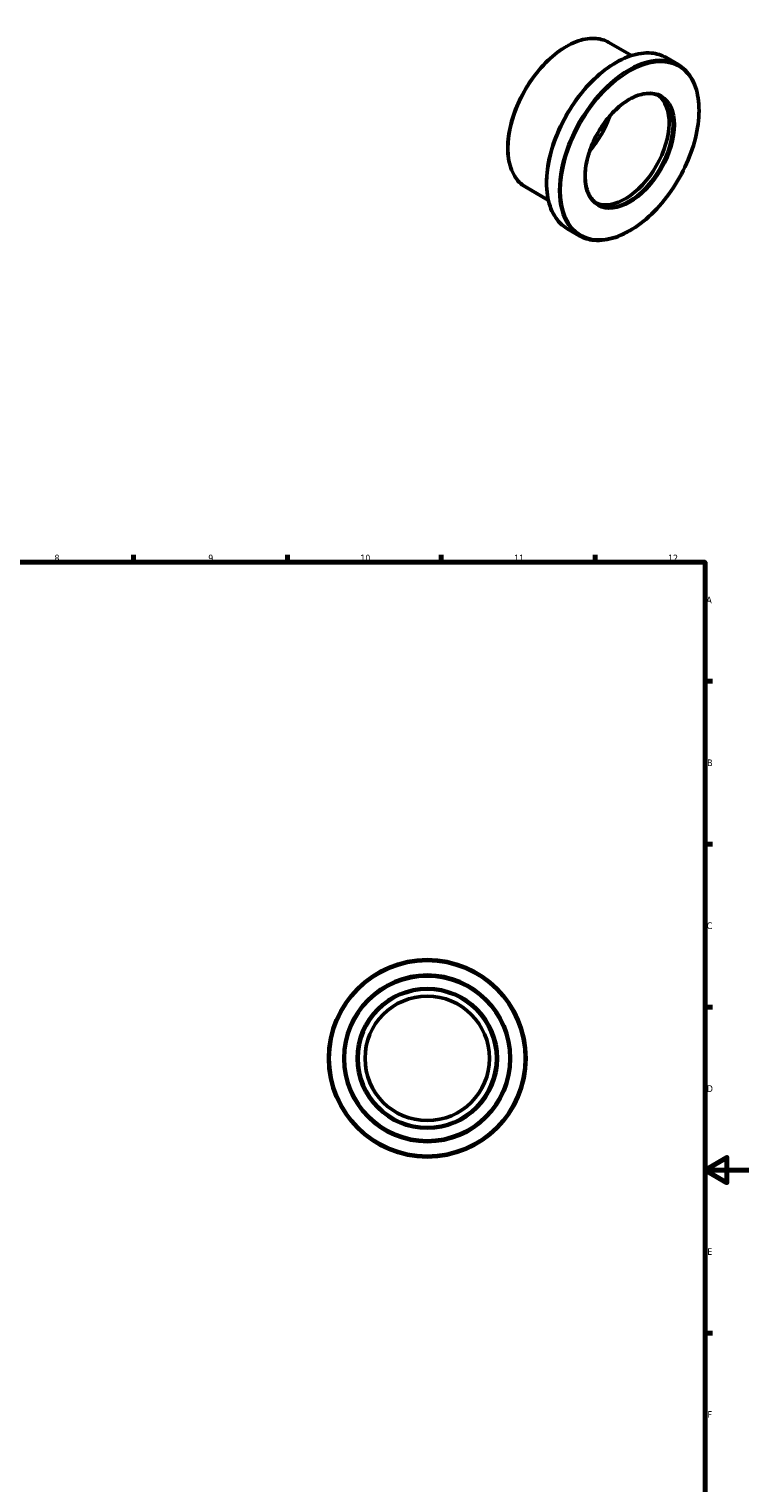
# Model space of a CAD drawing. Header units: millimetres. Extents: x -20 to 906, y -508 to 817.
# Tile 5 of 5: x 513 to 841, y 154 to 817. Entities that reach past the tile are written whole.
import ezdxf

# ---------------------------------------------------------------- set-up
doc = ezdxf.new("R2010")
doc.units = ezdxf.units.MM
for name, color, linetype, lineweight in [('Border (ANSI)', 7, 'Continuous', 70), ('Visible (ANSI)', 7, 'Continuous', 50), ('Visible Narrow (ANSI)', 7, 'Continuous', 35)]:
    doc.layers.add(name, color=color, linetype=linetype, lineweight=lineweight)
doc.styles.add('Note Text (ANSI)', font='tahoma.ttf')

# ---------------------------------------------------------------- blocks, each defined once
blk = doc.blocks.new('Borders Default Border')
at = {"layer": 'Border (ANSI)'}
for p, q in [((70.08, 574), (70.08, 577.45)), ((140.17, 574), (140.17, 577.45)), ((210.25, 574), (210.25, 577.45)), ((280.33, 574), (280.33, 577.45)), ((350.42, 574), (350.42, 577.45)), ((490.58, 574), (490.58, 577.45)), ((560.67, 574), (560.67, 577.45)), ((630.75, 574), (630.75, 577.45)), ((700.83, 574), (700.83, 577.45)), ((770.92, 574), (770.92, 577.45)), ((20, 519.75), (16.55, 519.75)), ((821, 519.75), (824.45, 519.75)), ((20, 445.5), (16.55, 445.5)), ((821, 445.5), (824.45, 445.5)), ((20, 371.25), (16.55, 371.25)), ((821, 371.25), (824.45, 371.25)), ((20, 222.75), (16.55, 222.75)), ((821, 222.75), (824.45, 222.75)), ((20, 148.5), (16.55, 148.5)), ((821, 148.5), (824.45, 148.5)), ((20, 74.25), (16.55, 74.25)), ((821, 74.25), (824.45, 74.25)), ((70.08, 20), (70.08, 16.55)), ((140.17, 20), (140.17, 16.55)), ((210.25, 20), (210.25, 16.55)), ((280.33, 20), (280.33, 16.55)), ((350.42, 20), (350.42, 16.55)), ((490.58, 20), (490.58, 16.55)), ((560.67, 20), (560.67, 16.55)), ((630.75, 20), (630.75, 16.55)), ((700.83, 20), (700.83, 16.55)), ((770.92, 20), (770.92, 16.55))]:
    blk.add_line(p, q, dxfattribs=at)
at = {"layer": 'Border (ANSI)', "flags": 128}
for points in [[(420.5, 594), (420.5, 574), (414.73, 584), (426.27, 584), (420.5, 574)], [(20, 20), (20, 574), (821, 574), (821, 20), (20, 20)], [(0, 297), (20, 297), (10, 302.77), (10, 291.23), (20, 297)], [(841, 297), (821, 297), (831, 302.77), (831, 291.23), (821, 297)], [(420.5, 0), (420.5, 20), (414.73, 10), (426.27, 10), (420.5, 20)]]:
    blk.add_lwpolyline(points, dxfattribs=at)
at = {"layer": 'Border (ANSI)', "attachment_point": 7, "style": 'Note Text (ANSI)'}
for s, insert, char_height in [('1', (34.35, 574.4), 3.05), ('2', (104.2, 574.4), 3.05), ('3', (174.26, 574.34), 3.05), ('4', (244.23, 574.4), 3.05), ('5', (314.48, 574.34), 3.05), ('6', (384.49, 574.34), 3.05), ('7', (454.6, 574.4), 3.05), ('8', (524.63, 574.33), 3.05), ('9', (594.7, 574.34), 3.05), ('10', (663.96, 574.34), 3.048), ('11', (734.04, 574.4), 3.048), ('12', (804.13, 574.4), 3.048), ('A', (16.78, 555.35), 3.05), ('A', (821.63, 555.35), 3.05), ('B', (17.15, 481.1), 3.05), ('B', (821.99, 481.1), 3.05), ('C', (16.95, 406.8), 3.05), ('C', (821.8, 406.8), 3.05), ('D', (16.96, 332.6), 3.05), ('D', (821.81, 332.6), 3.05), ('E', (17.21, 258.35), 3.05), ('E', (822.05, 258.35), 3.05), ('F', (17.29, 184.1), 3.05), ('F', (822.14, 184.1), 3.05), ('G', (16.81, 109.79), 3.05), ('G', (821.66, 109.79), 3.05), ('H', (16.97, 35.6), 3.05), ('H', (821.81, 35.6), 3.05), ('1', (34.35, 16.55), 3.05), ('2', (104.2, 16.55), 3.05), ('3', (174.26, 16.49), 3.05), ('4', (244.23, 16.55), 3.05), ('5', (314.48, 16.49), 3.05), ('6', (384.49, 16.49), 3.05), ('7', (454.6, 16.55), 3.05), ('8', (524.63, 16.48), 3.05), ('9', (594.7, 16.49), 3.05), ('10', (663.96, 16.49), 3.048), ('11', (734.04, 16.55), 3.048), ('12', (804.13, 16.55), 3.048)]:
    blk.add_mtext(s, dxfattribs=dict(at, insert=insert, char_height=char_height))

msp = doc.modelspace()

# ---------------------------------------------------------------- linework, layer by layer
at = {"layer": 'Visible (ANSI)'}
for p, q in [((787.539, 804.967), (777.136, 810.957)), ((808.73, 800.841), (803.257, 803.993)), ((749.613, 739.106), (739.21, 745.097)), ((763.817, 722.849), (758.344, 726.001))]:
    msp.add_line(p, q, dxfattribs=at)
for radius in [45, 38, 31.5, 28.35]:
    msp.add_circle((694.464, 347.927), radius, dxfattribs=at)
msp.add_ellipse((784.598, 762.81), major_axis=(14.148, 24.568), ratio=0.5780931, start_param=3.2012934, end_param=6.2234846, dxfattribs=at)
for points, knots in [([(739.21, 745.097), (737.179, 746.267), (735.468, 747.985), (732.832, 752.357), (731.923, 755.027), (731.001, 761.068), (731.005, 764.451), (731.932, 771.561), (732.857, 775.288), (735.53, 782.702), (737.276, 786.389), (741.413, 793.356), (743.802, 796.635), (748.988, 802.461), (751.784, 805.005), (757.511, 809.101), (760.441, 810.65), (766.142, 812.577), (768.915, 812.958), (773.526, 812.527), (775.441, 811.934), (777.136, 810.957)], [3.9250571, 3.9250571, 3.9250571, 3.9250571, 4.2349102, 4.2349102, 4.5516363, 4.5516363, 4.8739447, 4.8739447, 5.1966604, 5.1966604, 5.5189055, 5.5189055, 5.8409728, 5.8409728, 6.1632747, 6.1632747, 6.4860439, 6.4860439, 6.8080015, 6.8080015, 7.0666498, 7.0666498, 7.0666498, 7.0666498]), ([(758.344, 726.001), (755.939, 727.386), (753.914, 729.424), (750.803, 734.611), (749.732, 737.778), (748.655, 744.938), (748.665, 748.943), (749.773, 757.36), (750.873, 761.771), (754.046, 770.549), (756.117, 774.913), (761.02, 783.162), (763.852, 787.044), (769.994, 793.938), (773.304, 796.948), (780.079, 801.791), (783.543, 803.622), (790.279, 805.901), (793.552, 806.351), (798.995, 805.845), (801.256, 805.146), (803.257, 803.993)], [3.9250571, 3.9250571, 3.9250571, 3.9250571, 4.2364346, 4.2364346, 4.553719, 4.553719, 4.875686, 4.875686, 5.197975, 5.197975, 5.5198663, 5.5198663, 5.8416089, 5.8416089, 6.1635502, 6.1635502, 6.4858871, 6.4858871, 6.8075506, 6.8075506, 7.0666498, 7.0666498, 7.0666498, 7.0666498]), ([(808.73, 800.841), (811.135, 799.456), (813.16, 797.418), (816.271, 792.231), (817.342, 789.065), (818.419, 781.904), (818.409, 777.899), (817.3, 769.482), (816.201, 765.071), (813.028, 756.293), (810.957, 751.929), (806.054, 743.68), (803.222, 739.798), (797.08, 732.904), (793.77, 729.894), (786.995, 725.051), (783.53, 723.22), (776.795, 720.941), (773.522, 720.492), (768.079, 720.997), (765.818, 721.696), (763.817, 722.849)], [0.7834645, 0.7834645, 0.7834645, 0.7834645, 1.0948419, 1.0948419, 1.4121264, 1.4121264, 1.7340933, 1.7340933, 2.0563824, 2.0563824, 2.3782736, 2.3782736, 2.7000163, 2.7000163, 3.0219576, 3.0219576, 3.3442944, 3.3442944, 3.6659579, 3.6659579, 3.9250571, 3.9250571, 3.9250571, 3.9250571]), ([(772.126, 737.278), (770.61, 738.15), (769.345, 739.466), (767.476, 742.837), (766.854, 744.864), (766.307, 749.417), (766.367, 751.929), (767.158, 757.208), (767.888, 759.975), (769.948, 765.484), (771.28, 768.225), (774.411, 773.4), (776.21, 775.833), (780.087, 780.136), (782.165, 782.006), (786.377, 784.998), (788.511, 786.12), (792.616, 787.518), (794.583, 787.792), (797.856, 787.521), (799.219, 787.105), (800.421, 786.413)], [3.9250571, 3.9250571, 3.9250571, 3.9250571, 4.2600455, 4.2600455, 4.583107, 4.583107, 4.8996668, 4.8996668, 5.2161348, 5.2161348, 5.5332313, 5.5332313, 5.850533, 5.850533, 6.1675067, 6.1675067, 6.4838334, 6.4838334, 6.8009773, 6.8009773, 7.0666498, 7.0666498, 7.0666498, 7.0666498]), ([(777.608, 777.373), (777.57, 777.268), (777.531, 777.163), (776.348, 773.994), (774.87, 770.947), (771.736, 765.761), (770.173, 763.562), (768.494, 761.546)], [2.06255949, 2.06255949, 2.06255949, 2.06255949, 2.07344145, 2.07344145, 2.39082299, 2.39082299, 2.64596208, 2.64596208, 2.64596208, 2.64596208])]:
    msp.add_open_spline(points, degree=3, knots=knots, dxfattribs=at)
at = {"layer": 'Visible Narrow (ANSI)'}
for radius in [44.37, 37.37, 32.13]:
    msp.add_circle((694.464, 347.927), radius, dxfattribs=at)
for centre, major_axis, start_param, end_param in [((758.173, 778.027), (-18.963, -32.93), 3.1415927, 6.2831853), ((780.8, 764.997), (-22.456, -38.996), 3.1415927, 6.2831853), ((786.273, 761.845), (22.456, 38.996), 0, 3.1415927), ((786.273, 761.845), (14.148, 24.568), 3.1415927, 6.2831853), ((758.173, 778.027), (15.72, 27.297), 4.395854, 5.028924)]:
    msp.add_ellipse(centre, major_axis=major_axis, ratio=0.5780931, start_param=start_param, end_param=end_param, dxfattribs=at)
for major_axis in [(-22.142, -38.45), (-14.462, -25.114)]:
    msp.add_ellipse((786.719, 761.589), major_axis=major_axis, ratio=0.5780931, dxfattribs=at)

# ---------------------------------------------------------------- block references
msp.add_blockref('Borders Default Border', (0, 0))

doc.saveas('drawing.dxf')
